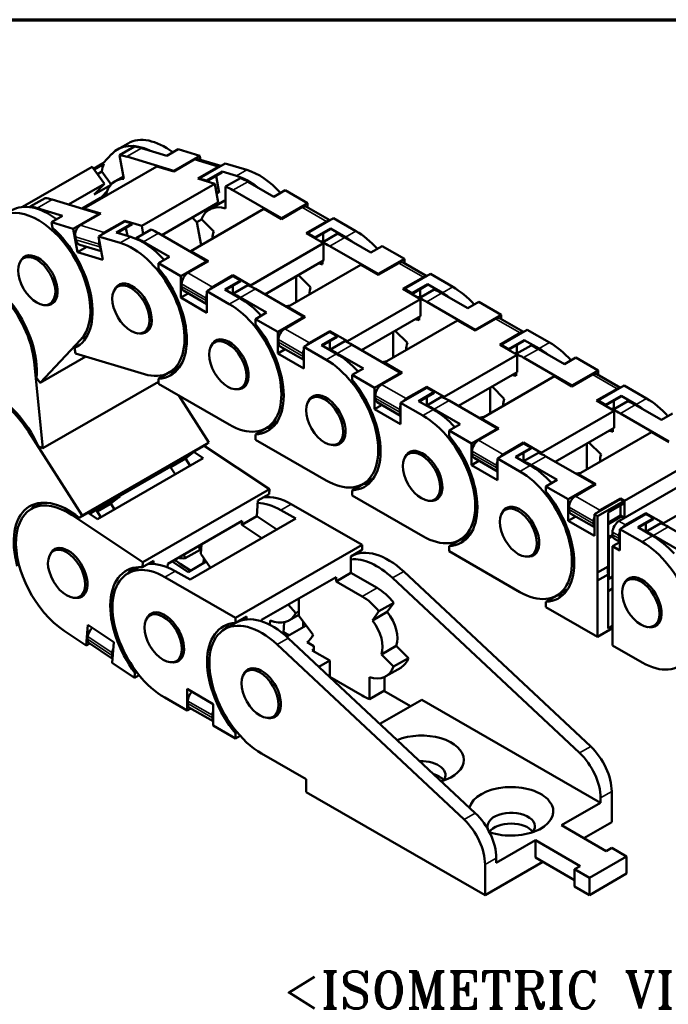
# Model space of a CAD drawing. Header units: millimetres. Extents: x 10 to 277, y 10 to 201.
# Tile 6 of 7: x 195 to 236, y 132 to 195. Entities that reach past the tile are written whole.
import ezdxf

# ---------------------------------------------------------------- set-up
doc = ezdxf.new("R2010")
doc.units = ezdxf.units.MM
doc.header["$LTSCALE"] = 0.3
for name, color, linetype, lineweight in [('경계(ISO)', 7, 'Continuous', 70), ('기호(ISO)', 7, 'Continuous', 25), ('외형선(ISO)', 7, 'Continuous', 50), ('좁은 외형선(ISO)', 4, 'Continuous', 35)]:
    doc.layers.add(name, color=color, linetype=linetype, lineweight=lineweight)
doc.styles.add('한신 주석 텍스트', font='RomanT.shx')

msp = doc.modelspace()

# ---------------------------------------------------------------- linework, layer by layer
at = {"layer": '경계(ISO)'}
msp.add_line((156.667, 194.667), (276.667, 194.667), dxfattribs=at)
at = {"layer": '외형선(ISO)'}
for p, q in [((202.175, 186.844), (201.515, 186.464)), ((201.637, 186.098), (202.58, 186.641)), ((203.031, 186.546), (204.636, 186.064)), ((204.636, 186.064), (205.343, 186.471)), ((205.343, 186.471), (206.719, 186.058)), ((200.603, 185.593), (199.99, 185.24)), ((201.146, 186.172), (200.603, 185.593)), ((200.635, 185.549), (200.603, 185.593)), ((201.915, 184.591), (201.637, 186.098)), ((205.069, 185.108), (202.088, 186.003)), ((205.067, 185.067), (206.364, 185.814)), ((206.719, 186.058), (205.069, 185.108)), ((208.055, 185.421), (206.62, 185.852)), ((206.764, 185.809), (206.719, 186.058)), ((199.906, 185.357), (195.498, 182.82)), ((203.99, 185.391), (199.37, 182.73)), ((199.906, 185.357), (200.676, 184.286)), ((200.022, 185.196), (200.635, 185.549)), ((200.507, 185.061), (200.233, 184.903)), ((201.097, 184.239), (200.507, 185.061)), ((203.99, 185.391), (205.067, 185.067)), ((205.069, 185.108), (205.075, 185.072)), ((207.877, 185.359), (206.581, 184.613)), ((206.674, 184.626), (208.323, 185.576)), ((208.122, 185.058), (207.132, 184.488)), ((207.147, 184.442), (208.131, 185.009)), ((209.039, 184.783), (208.122, 185.058)), ((208.131, 185.009), (208.122, 185.058)), ((208.323, 185.576), (209.699, 185.163)), ((201.356, 184.451), (201.885, 184.755)), ((206.581, 184.613), (207.658, 184.289)), ((206.682, 184.582), (206.674, 184.626)), ((207.132, 184.488), (206.674, 184.626)), ((207.132, 184.488), (207.14, 184.445)), ((207.937, 183.713), (207.74, 184.783)), ((208.343, 184.109), (209.286, 184.652)), ((209.757, 184.42), (211.407, 183.469)), ((200.676, 184.286), (198.406, 182.978)), ((200.038, 183.606), (200.676, 184.286)), ((201.061, 184.195), (200.038, 183.606)), ((200.851, 183.815), (200.523, 183.466)), ((207.658, 184.289), (203.038, 181.629)), ((207.658, 184.289), (207.877, 183.103)), ((207.875, 184.046), (207.719, 183.956)), ((207.754, 183.768), (207.937, 183.713)), ((208.343, 182.724), (208.343, 184.109)), ((211.878, 182.112), (208.814, 183.877)), ((211.407, 183.469), (212.114, 183.877)), ((212.114, 183.877), (213.528, 183.062)), ((196.923, 183.384), (195.98, 182.841)), ((200.355, 182.393), (197.374, 183.288)), ((199.262, 182.722), (200.438, 183.399)), ((200.794, 183.626), (200.741, 183.698)), ((207.877, 183.103), (204.303, 181.045)), ((207.317, 182.661), (208.26, 183.204)), ((195.98, 182.841), (195.987, 182.806)), ((196.431, 182.745), (198.036, 182.264)), ((199.37, 182.73), (200.448, 182.407)), ((199.37, 182.73), (199.378, 182.687)), ((210.771, 182.696), (206.151, 180.035)), ((207.303, 182.653), (207.227, 182.729)), ((210.771, 182.696), (211.878, 182.058)), ((213.528, 183.062), (211.878, 182.112)), ((211.878, 182.058), (213.175, 182.804)), ((214.943, 181.977), (213.458, 182.832)), ((213.528, 182.791), (213.528, 183.062)), ((198.036, 182.264), (197.329, 181.856)), ((197.329, 181.856), (198.705, 181.443)), ((197.329, 181.856), (197.394, 181.504)), ((198.705, 181.443), (200.355, 182.393)), ((200.448, 182.407), (199.151, 181.66)), ((201.96, 181.911), (200.31, 180.961)), ((200.355, 182.393), (200.361, 182.357)), ((200.664, 181.206), (201.961, 181.952)), ((202.418, 181.774), (201.96, 181.911)), ((201.961, 181.952), (201.969, 181.909)), ((201.961, 181.952), (203.038, 181.629)), ((206.237, 182.158), (206.532, 181.867)), ((206.532, 181.867), (206.83, 182.039)), ((206.532, 181.867), (206.801, 180.41)), ((207.596, 181.276), (206.821, 182.048)), ((211.878, 182.112), (211.878, 182.058)), ((214.73, 181.909), (213.434, 181.162)), ((213.528, 181.162), (215.178, 182.112)), ((215.178, 182.112), (216.592, 181.298)), ((198.978, 179.96), (198.705, 181.443)), ((201.428, 181.204), (202.418, 181.774)), ((202.427, 181.724), (201.491, 181.185)), ((202.044, 181.503), (202.138, 180.99)), ((202.418, 181.774), (202.427, 181.724)), ((203.629, 181.394), (202.686, 180.851)), ((203.038, 181.629), (203.134, 181.109)), ((214.99, 181.461), (214, 180.891)), ((214, 180.845), (214.99, 181.415)), ((215.932, 180.918), (214.99, 181.461)), ((214.99, 181.415), (214.99, 181.461)), ((198.843, 180.925), (198.876, 180.747)), ((200.31, 180.961), (200.583, 179.478)), ((200.31, 180.961), (201.685, 180.548)), ((202.345, 180.928), (201.428, 181.204)), ((202.686, 180.851), (202.686, 180.804)), ((203.157, 180.619), (204.807, 179.669)), ((207.164, 179.398), (204.1, 181.162)), ((213.434, 181.162), (214.542, 180.524)), ((213.528, 181.108), (213.528, 181.162)), ((214, 180.891), (213.528, 181.162)), ((214, 180.891), (214, 180.845)), ((214.518, 180.696), (214.38, 180.617)), ((214.471, 180.58), (215.414, 181.123)), ((214.518, 180.607), (214.518, 181.144)), ((215.885, 180.891), (217.535, 179.94)), ((199.567, 180.299), (198.978, 179.96)), ((199.114, 180.435), (200.482, 180.024)), ((200.357, 180.471), (200.389, 180.293)), ((206.151, 180.035), (207.259, 179.398)), ((206.151, 180.035), (206.151, 179.981)), ((214.542, 180.524), (209.922, 177.864)), ((214.471, 180.565), (214.471, 180.58)), ((214.542, 180.524), (214.542, 179.434)), ((218.007, 178.583), (214.943, 180.348)), ((217.535, 179.94), (218.242, 180.348)), ((218.242, 180.348), (219.657, 179.533)), ((195.894, 179.767), (195.563, 179.576)), ((200.583, 179.478), (198.978, 179.96)), ((204.807, 179.669), (204.1, 179.262)), ((205.514, 178.447), (207.164, 179.398)), ((207.259, 179.398), (205.962, 178.651)), ((207.164, 179.398), (207.164, 179.343)), ((214.542, 179.434), (210.821, 177.292)), ((214.471, 179.195), (214.471, 179.393)), ((219.657, 179.533), (218.007, 178.583)), ((219.657, 179.262), (219.657, 179.533)), ((204.1, 179.262), (205.514, 178.447)), ((204.1, 179.262), (204.1, 178.938)), ((216.899, 179.167), (212.279, 176.506)), ((216.899, 179.167), (218.007, 178.529)), ((218.007, 178.529), (219.303, 179.275)), ((221.071, 178.448), (219.586, 179.303)), ((205.514, 177.085), (205.514, 178.447)), ((208.814, 178.447), (207.164, 177.497)), ((207.518, 177.755), (208.814, 178.502)), ((208.296, 177.606), (209.286, 178.176)), ((209.286, 178.131), (208.335, 177.583)), ((208.814, 178.502), (208.814, 178.447)), ((208.814, 178.502), (209.922, 177.864)), ((209.286, 178.176), (208.814, 178.447)), ((209.286, 178.176), (209.286, 178.131)), ((212.821, 178.443), (212.821, 176.819)), ((213.724, 177.747), (212.951, 178.518)), ((218.007, 178.583), (218.007, 178.529)), ((220.859, 178.38), (219.562, 177.633)), ((219.657, 177.633), (221.306, 178.583)), ((221.306, 178.583), (222.721, 177.769)), ((201.856, 177.978), (201.524, 177.787)), ((205.562, 177.957), (205.562, 177.793)), ((205.679, 177.533), (207.164, 176.678)), ((207.164, 177.497), (207.164, 176.135)), ((207.164, 177.497), (208.579, 176.683)), ((209.239, 177.063), (208.296, 177.606)), ((209.757, 177.865), (208.814, 177.322)), ((208.814, 177.859), (208.814, 177.412)), ((209.922, 177.864), (209.922, 177.793)), ((213.293, 175.868), (210.228, 177.633)), ((219.562, 177.633), (220.67, 176.995)), ((219.657, 177.579), (219.657, 177.633)), ((220.128, 177.362), (219.657, 177.633)), ((221.118, 177.932), (220.128, 177.362)), ((220.128, 177.316), (221.118, 177.886)), ((220.599, 177.051), (221.542, 177.594)), ((220.647, 177.078), (220.647, 177.615)), ((222.061, 177.389), (221.118, 177.932)), ((221.118, 177.886), (221.118, 177.932)), ((197.561, 176.881), (197.226, 176.688)), ((205.986, 177.357), (205.514, 177.085)), ((207.164, 176.135), (205.514, 177.085)), ((207.117, 177.061), (207.117, 176.898)), ((208.724, 177.359), (208.814, 177.412)), ((208.814, 177.412), (208.892, 177.367)), ((208.814, 177.322), (208.814, 177.307)), ((209.286, 177.09), (210.936, 176.14)), ((220.67, 176.995), (216.05, 174.335)), ((220.128, 177.362), (220.128, 177.316)), ((220.647, 177.167), (220.509, 177.088)), ((220.599, 177.036), (220.599, 177.051)), ((220.67, 176.995), (220.67, 175.905)), ((222.014, 177.362), (223.664, 176.411)), ((212.435, 176.596), (212.123, 176.542)), ((212.279, 176.506), (213.387, 175.868)), ((212.279, 176.506), (212.279, 176.452)), ((224.135, 175.054), (221.071, 176.819)), ((223.664, 176.411), (224.371, 176.819)), ((224.371, 176.819), (225.785, 176.004)), ((210.936, 176.14), (210.228, 175.733)), ((210.228, 175.733), (211.643, 174.918)), ((210.228, 175.733), (210.228, 175.409)), ((211.643, 174.918), (213.293, 175.868)), ((213.387, 175.868), (212.091, 175.122)), ((213.293, 175.868), (213.293, 175.814)), ((220.67, 175.905), (216.95, 173.763)), ((223.027, 175.638), (218.407, 172.977)), ((220.599, 175.666), (220.599, 175.864)), ((223.027, 175.638), (224.135, 175)), ((225.785, 176.004), (224.135, 175.054)), ((224.135, 175), (225.431, 175.746)), ((227.2, 174.919), (225.714, 175.774)), ((225.785, 175.733), (225.785, 176.004)), ((203.521, 175.09), (203.188, 174.898)), ((224.135, 175.054), (224.135, 175)), ((225.785, 174.104), (227.435, 175.054)), ((227.435, 175.054), (228.849, 174.24)), ((199.187, 174.434), (196.606, 171.688)), ((207.985, 174.449), (207.653, 174.258)), ((211.643, 173.556), (211.643, 174.918)), ((211.69, 174.428), (211.69, 174.264)), ((214.943, 174.918), (213.293, 173.968)), ((213.646, 174.226), (214.943, 174.973)), ((214.424, 174.077), (215.414, 174.647)), ((215.414, 174.601), (214.463, 174.054)), ((214.943, 174.973), (214.943, 174.918)), ((214.943, 174.973), (216.05, 174.335)), ((215.414, 174.647), (214.943, 174.918)), ((215.414, 174.647), (215.414, 174.601)), ((218.949, 174.914), (218.949, 173.29)), ((219.853, 174.218), (219.079, 174.989)), ((226.987, 174.851), (225.691, 174.104)), ((227.246, 174.403), (226.256, 173.833)), ((228.189, 173.86), (227.246, 174.403)), ((227.246, 174.357), (227.246, 174.403)), ((199.035, 174.044), (198.794, 173.905)), ((198.794, 173.905), (198.859, 173.553)), ((212.114, 173.827), (211.643, 173.556)), ((211.808, 174.004), (213.293, 173.149)), ((213.293, 173.968), (213.293, 172.606)), ((213.293, 173.968), (214.707, 173.154)), ((215.367, 173.534), (214.424, 174.077)), ((214.852, 173.83), (214.943, 173.883)), ((214.972, 173.866), (214.882, 173.813)), ((214.921, 173.791), (214.99, 173.83)), ((215.885, 174.336), (214.943, 173.793)), ((214.943, 174.33), (214.943, 173.883)), ((214.943, 173.883), (215.02, 173.838)), ((214.943, 173.793), (214.943, 173.778)), ((214.99, 173.83), (214.99, 173.855)), ((214.99, 173.83), (214.998, 173.825)), ((216.05, 174.335), (216.05, 174.264)), ((219.421, 172.339), (216.357, 174.104)), ((225.691, 174.104), (226.798, 173.466)), ((225.785, 174.05), (225.785, 174.104)), ((226.256, 173.833), (225.785, 174.104)), ((226.256, 173.787), (227.246, 174.357)), ((226.256, 173.833), (226.256, 173.787)), ((226.728, 173.522), (227.67, 174.065)), ((226.775, 173.549), (226.775, 174.086)), ((228.142, 173.833), (229.792, 172.882)), ((199.507, 173.358), (196.606, 171.688)), ((203.215, 172.244), (198.859, 173.553)), ((213.293, 172.606), (211.643, 173.556)), ((213.245, 173.532), (213.245, 173.369)), ((215.414, 173.561), (217.064, 172.611)), ((226.798, 173.466), (222.179, 170.806)), ((226.775, 173.638), (226.637, 173.559)), ((226.728, 173.507), (226.728, 173.522)), ((226.798, 173.466), (226.798, 172.376)), ((230.263, 171.525), (227.199, 173.29)), ((229.792, 172.882), (230.499, 173.29)), ((230.499, 173.29), (231.913, 172.475)), ((196.234, 173.016), (196.791, 167.558)), ((205.439, 172.732), (204.779, 172.352)), ((217.064, 172.611), (216.357, 172.204)), ((218.564, 173.067), (218.252, 173.013)), ((218.407, 172.977), (219.515, 172.339)), ((218.407, 172.977), (218.407, 172.923)), ((196.378, 172.006), (196.606, 171.688)), ((204.807, 172.362), (204.1, 171.955)), ((204.1, 171.955), (204.1, 171.631)), ((204.786, 172.356), (204.787, 172.35)), ((204.807, 172.368), (204.807, 172.362)), ((216.357, 172.204), (217.771, 171.389)), ((216.357, 172.204), (216.357, 171.88)), ((217.771, 171.389), (219.421, 172.339)), ((219.515, 172.339), (218.219, 171.593)), ((219.421, 172.339), (219.421, 172.285)), ((226.798, 172.376), (223.078, 170.234)), ((229.155, 172.109), (224.536, 169.448)), ((226.728, 172.137), (226.728, 172.335)), ((229.155, 172.109), (230.263, 171.471)), ((231.913, 172.475), (230.263, 171.525)), ((230.263, 171.471), (231.56, 172.217)), ((233.328, 171.39), (231.842, 172.245)), ((231.913, 172.204), (231.913, 172.475)), ((204.1, 171.767), (196.791, 167.558)), ((208.579, 169.052), (204.1, 171.631)), ((209.649, 171.561), (209.316, 171.369)), ((217.771, 170.027), (217.771, 171.389)), ((221.071, 171.389), (219.421, 170.439)), ((219.774, 170.697), (221.071, 171.444)), ((221.071, 171.444), (221.071, 171.389)), ((221.071, 171.444), (222.179, 170.806)), ((221.542, 171.118), (221.071, 171.389)), ((225.078, 171.385), (225.078, 169.761)), ((225.981, 170.689), (225.207, 171.46)), ((230.263, 171.525), (230.263, 171.471)), ((233.115, 171.321), (231.819, 170.575)), ((231.913, 170.575), (233.563, 171.525)), ((233.563, 171.525), (234.977, 170.711)), ((205.378, 170.895), (207.284, 167.915)), ((214.114, 170.92), (213.781, 170.729)), ((217.818, 170.899), (217.818, 170.735)), ((220.552, 170.548), (221.542, 171.118)), ((221.542, 171.072), (220.592, 170.525)), ((222.014, 170.807), (221.071, 170.264)), ((221.071, 170.801), (221.071, 170.354)), ((221.542, 171.118), (221.542, 171.072)), ((222.179, 170.806), (222.179, 170.735)), ((233.374, 170.874), (232.384, 170.303)), ((232.384, 170.258), (233.374, 170.828)), ((234.317, 170.331), (233.374, 170.874)), ((233.374, 170.828), (233.374, 170.874)), ((218.243, 170.298), (217.771, 170.027)), ((219.421, 169.077), (217.771, 170.027)), ((217.936, 170.475), (219.421, 169.62)), ((219.421, 170.439), (219.421, 169.077)), ((219.421, 170.439), (220.835, 169.625)), ((221.495, 170.005), (220.552, 170.548)), ((220.98, 170.301), (221.071, 170.354)), ((221.1, 170.337), (221.01, 170.284)), ((221.049, 170.262), (221.118, 170.301)), ((221.071, 170.354), (221.148, 170.309)), ((221.071, 170.264), (221.071, 170.249)), ((221.118, 170.301), (221.118, 170.326)), ((221.118, 170.301), (221.126, 170.296)), ((221.542, 170.032), (223.192, 169.082)), ((225.549, 168.81), (222.485, 170.575)), ((231.819, 170.575), (232.927, 169.937)), ((231.913, 170.521), (231.913, 170.575)), ((232.384, 170.303), (231.913, 170.575)), ((232.384, 170.303), (232.384, 170.258)), ((232.903, 170.109), (232.765, 170.03)), ((232.856, 169.993), (233.799, 170.536)), ((232.903, 170.02), (232.903, 170.557)), ((234.27, 170.303), (235.92, 169.353)), ((219.374, 170.003), (219.374, 169.84)), ((224.692, 169.538), (224.38, 169.484)), ((224.536, 169.448), (225.643, 168.81)), ((224.536, 169.448), (224.536, 169.394)), ((232.927, 169.937), (228.307, 167.277)), ((232.856, 169.978), (232.856, 169.993)), ((232.927, 169.937), (232.927, 168.847)), ((236.391, 167.996), (233.327, 169.761)), ((235.92, 169.353), (236.627, 169.761)), ((210.936, 168.833), (210.228, 168.426)), ((211.567, 169.204), (210.907, 168.824)), ((210.936, 168.84), (210.936, 168.833)), ((223.192, 169.082), (222.485, 168.675)), ((223.899, 167.86), (225.549, 168.81)), ((225.643, 168.81), (224.347, 168.064)), ((225.549, 168.81), (225.549, 168.756)), ((232.927, 168.847), (229.206, 166.704)), ((232.856, 168.608), (232.856, 168.806)), ((195.866, 168.624), (199.271, 163.3)), ((210.228, 168.426), (210.228, 168.102)), ((222.485, 168.675), (223.899, 167.86)), ((222.485, 168.675), (222.485, 168.351)), ((235.284, 168.58), (230.664, 165.919)), ((235.284, 168.58), (236.391, 167.942)), ((196.513, 167.677), (196.791, 167.558)), ((207.284, 167.915), (199.271, 163.3)), ((206.396, 167.366), (207.103, 167.774)), ((206.997, 167.713), (211.118, 164.966)), ((207.103, 167.774), (207.284, 167.915)), ((214.707, 165.523), (210.228, 168.102)), ((215.777, 168.032), (215.444, 167.84)), ((223.899, 166.498), (223.899, 167.86)), ((227.199, 167.86), (225.549, 166.91)), ((225.903, 167.168), (227.199, 167.915)), ((226.68, 167.019), (227.67, 167.589)), ((227.67, 167.543), (226.72, 166.996)), ((227.199, 167.915), (227.199, 167.86)), ((227.199, 167.915), (228.307, 167.277)), ((227.67, 167.589), (227.199, 167.86)), ((227.67, 167.589), (227.67, 167.543)), ((231.206, 167.856), (231.206, 166.232)), ((232.109, 167.159), (231.335, 167.931)), ((200.24, 163.081), (206.933, 166.936)), ((205.812, 166.913), (204.869, 166.37)), ((205.812, 166.913), (206.396, 167.366)), ((206.103, 166.457), (205.812, 166.913)), ((206.933, 166.936), (206.345, 167.327)), ((220.242, 167.391), (219.909, 167.2)), ((223.946, 167.37), (223.946, 167.206)), ((224.064, 166.946), (225.549, 166.091)), ((225.549, 166.91), (225.549, 165.548)), ((225.549, 166.91), (226.963, 166.096)), ((227.623, 166.476), (226.68, 167.019)), ((228.142, 167.278), (227.199, 166.735)), ((227.199, 167.272), (227.199, 166.825)), ((228.307, 167.277), (228.307, 167.206)), ((231.677, 165.281), (228.613, 167.046)), ((233.229, 162.949), (240.442, 167.103)), ((205.022, 166.489), (200.308, 163.774)), ((205.022, 166.489), (204.869, 166.37)), ((204.869, 166.37), (205.16, 165.914)), ((224.371, 166.769), (223.899, 166.498)), ((225.549, 165.548), (223.899, 166.498)), ((225.502, 166.474), (225.502, 166.311)), ((227.108, 166.772), (227.199, 166.825)), ((227.229, 166.807), (227.138, 166.755)), ((227.177, 166.733), (227.246, 166.772)), ((227.199, 166.825), (227.277, 166.78)), ((227.199, 166.735), (227.199, 166.72)), ((227.246, 166.772), (227.246, 166.797)), ((227.246, 166.772), (227.255, 166.767)), ((227.67, 166.503), (229.32, 165.553)), ((238.202, 166.899), (233.583, 164.239)), ((217.696, 165.675), (217.036, 165.295)), ((230.82, 166.009), (230.508, 165.955)), ((230.664, 165.919), (231.772, 165.281)), ((230.664, 165.919), (230.664, 165.865)), ((217.064, 165.304), (216.357, 164.897)), ((217.064, 165.311), (217.064, 165.304)), ((229.32, 165.553), (228.613, 165.146)), ((228.613, 165.146), (230.027, 164.331)), ((228.613, 165.146), (228.613, 164.822)), ((230.027, 164.331), (231.677, 165.281)), ((231.772, 165.281), (230.475, 164.535)), ((231.677, 165.281), (231.677, 165.227)), ((240.67, 165.478), (236.051, 162.817)), ((201.644, 164.501), (200.16, 163.646)), ((201.032, 164.025), (201.644, 164.501)), ((201.644, 164.501), (201.624, 164.532)), ((211.118, 164.966), (203.104, 160.352)), ((210.389, 164.249), (211.096, 164.656)), ((211.096, 164.656), (211.118, 164.966)), ((216.357, 164.897), (216.357, 164.573)), ((220.835, 161.994), (216.357, 164.573)), ((221.905, 164.503), (221.573, 164.311)), ((196.713, 164.096), (196.053, 163.716)), ((201.032, 164.025), (200.218, 163.556)), ((201.075, 164.058), (201.307, 163.695)), ((210.319, 163.254), (210.389, 164.249)), ((212.505, 164.03), (216.984, 161.451)), ((226.37, 163.862), (226.037, 163.671)), ((230.027, 162.969), (230.027, 164.331)), ((230.075, 163.841), (230.075, 163.677)), ((233.327, 164.331), (231.677, 163.381)), ((233.535, 164.211), (231.886, 163.261)), ((232.031, 163.639), (233.327, 164.386)), ((232.545, 163.494), (233.535, 164.064)), ((233.327, 164.386), (233.583, 164.239)), ((233.327, 164.386), (233.327, 164.331)), ((233.535, 164.211), (233.327, 164.331)), ((233.327, 163.944), (233.327, 163.296)), ((233.535, 164.064), (233.535, 164.211)), ((233.583, 164.239), (233.583, 163.153)), ((198.64, 163.327), (203.104, 160.352)), ((199.796, 163.566), (199.089, 163.159)), ((199.089, 163.159), (199.271, 163.3)), ((200.24, 163.081), (199.643, 163.478)), ((199.665, 163.464), (199.796, 163.566)), ((199.738, 163.415), (200.155, 163.655)), ((200.308, 163.774), (200.155, 163.655)), ((200.155, 163.655), (200.446, 163.2)), ((210.319, 163.254), (209.376, 162.711)), ((211.581, 162.412), (210.319, 163.254)), ((212.788, 163.107), (211.845, 163.65)), ((230.499, 163.24), (230.027, 162.969)), ((230.193, 163.417), (231.677, 162.562)), ((231.677, 163.381), (231.677, 162.019)), ((231.677, 163.381), (231.886, 163.261)), ((231.886, 163.261), (231.886, 159.698)), ((232.545, 160.078), (232.545, 163.494)), ((232.545, 162.845), (233.327, 163.296)), ((233.357, 163.278), (232.545, 162.811)), ((232.545, 162.766), (233.374, 163.243)), ((234.943, 163.401), (233.293, 162.451)), ((233.327, 163.296), (233.579, 163.151)), ((233.374, 163.243), (233.374, 163.268)), ((233.374, 163.243), (233.557, 163.138)), ((233.646, 162.709), (234.943, 163.455)), ((234.943, 163.455), (234.943, 163.401)), ((234.943, 163.455), (236.051, 162.817)), ((235.414, 163.129), (234.943, 163.401)), ((209.395, 162.972), (204.681, 160.257)), ((206.094, 159.253), (212.788, 163.107)), ((209.395, 162.972), (209.376, 162.711)), ((209.376, 162.711), (210.639, 161.87)), ((231.677, 162.019), (230.027, 162.969)), ((231.63, 162.945), (231.63, 162.782)), ((234.424, 162.559), (235.414, 163.129)), ((235.367, 162.016), (234.424, 162.559)), ((235.414, 163.084), (234.464, 162.537)), ((235.886, 162.819), (234.943, 162.276)), ((234.943, 162.813), (234.943, 162.365)), ((235.414, 163.129), (235.414, 163.084)), ((236.051, 162.817), (236.051, 162.747)), ((239.421, 160.822), (236.357, 162.587)), ((223.824, 162.146), (223.164, 161.766)), ((232.545, 162.112), (232.62, 162.013)), ((232.545, 161.899), (232.829, 162.062)), ((232.62, 162.013), (232.545, 161.97)), ((232.835, 162.011), (232.593, 161.871)), ((232.62, 162.013), (232.62, 161.942)), ((232.828, 162.092), (232.828, 162.255)), ((233.246, 162.015), (233.246, 161.851)), ((233.293, 162.451), (233.293, 161.088)), ((233.293, 162.451), (234.707, 161.636)), ((234.852, 162.313), (234.943, 162.365)), ((234.943, 162.365), (235.02, 162.321)), ((234.943, 162.276), (234.943, 162.261)), ((234.977, 162.296), (234.977, 162.345)), ((235.414, 162.044), (237.064, 161.094)), ((206.733, 161.143), (206.64, 161.386)), ((206.787, 160.883), (206.83, 161.495)), ((216.984, 161.451), (208.97, 156.837)), ((216.984, 161.128), (216.984, 161.451)), ((223.192, 161.775), (222.485, 161.368)), ((222.485, 161.368), (222.485, 161.044)), ((223.192, 161.782), (223.192, 161.775)), ((232.593, 161.871), (232.593, 159.304)), ((232.828, 161.356), (233.293, 161.623)), ((233.293, 161.088), (232.828, 161.356)), ((232.828, 155.088), (232.828, 161.356)), ((232.946, 161.831), (233.293, 161.632)), ((197.789, 161.254), (197.456, 161.062)), ((205.698, 160.843), (205.79, 160.601)), ((206.733, 161.143), (205.79, 160.601)), ((207.391, 159.999), (206.787, 160.883)), ((216.276, 160.721), (216.984, 161.128)), ((216.305, 160.73), (216.276, 160.714)), ((216.276, 159.682), (216.276, 160.721)), ((226.963, 158.465), (222.485, 161.044)), ((228.034, 160.974), (227.701, 160.782)), ((203.79, 160.449), (203.082, 160.042)), ((203.082, 160.042), (203.104, 160.352)), ((203.775, 160.24), (203.79, 160.449)), ((204.681, 160.257), (204.665, 160.034)), ((205.971, 159.728), (204.947, 160.411)), ((205.478, 160.252), (206.128, 159.818)), ((207.123, 160.391), (205.971, 159.728)), ((206.979, 160.602), (206.957, 160.296)), ((231.886, 159.698), (232.545, 160.078)), ((232.545, 160.408), (232.581, 160.373)), ((202.822, 160.024), (202.163, 159.644)), ((206.094, 159.253), (205.151, 159.795)), ((216.276, 159.682), (215.334, 159.139)), ((217.926, 158.732), (216.276, 159.682)), ((219.613, 159.765), (231.45, 148.692)), ((232.545, 159.574), (231.886, 159.194)), ((232.545, 156.158), (232.545, 159.574)), ((232.593, 159.304), (232.828, 159.439)), ((204.491, 159.415), (208.97, 156.837)), ((215.334, 159.411), (210.62, 156.697)), ((215.334, 159.411), (215.334, 159.139)), ((215.334, 159.139), (216.984, 158.189)), ((230.743, 148.285), (218.906, 159.358)), ((231.886, 159.194), (231.886, 155.631)), ((234.114, 159.403), (233.781, 159.211)), ((199.452, 158.365), (199.119, 158.173)), ((229.32, 158.246), (228.613, 157.839)), ((229.952, 158.617), (229.292, 158.237)), ((229.32, 158.253), (229.32, 158.246)), ((232.545, 158.525), (232.828, 158.688)), ((212.305, 157.667), (212.786, 157.137)), ((212.977, 156.953), (212.977, 158.054)), ((218.987, 157.792), (218.044, 157.249)), ((218.575, 157.204), (218.987, 157.792)), ((228.613, 157.839), (228.613, 157.515)), ((203.898, 157.182), (203.565, 156.99)), ((212.352, 156.665), (212.977, 157.025)), ((212.977, 157.247), (212.786, 157.137)), ((213.884, 155.75), (212.977, 156.953)), ((218.044, 157.249), (217.632, 156.661)), ((218.575, 157.204), (217.632, 156.661)), ((231.886, 155.631), (228.613, 157.515)), ((199.534, 155.077), (199.626, 156.383)), ((199.626, 156.383), (201.271, 155.286)), ((208.998, 156.522), (208.291, 156.115)), ((209.677, 156.92), (208.97, 156.513)), ((208.97, 156.513), (208.97, 156.837)), ((209.677, 156.733), (209.677, 156.92)), ((210.62, 156.697), (210.62, 156.612)), ((211.164, 156.661), (211.145, 156.393)), ((212.013, 155.877), (212.061, 156.553)), ((213.437, 156.343), (212.27, 155.671)), ((213.273, 156.56), (213.259, 156.568)), ((213.259, 156.568), (213.259, 156.241)), ((232.828, 156.321), (232.545, 156.158)), ((235.777, 156.514), (235.445, 156.323)), ((199.534, 155.077), (198.124, 156.017)), ((211.968, 155.851), (212.013, 155.877)), ((212.27, 155.671), (211.997, 155.828)), ((212.016, 155.921), (212.36, 155.723)), ((231.886, 155.631), (232.828, 156.174)), ((199.76, 155.208), (199.534, 155.077)), ((199.612, 155.49), (199.623, 155.646)), ((201.198, 154.25), (199.699, 155.249)), ((201.271, 155.286), (201.179, 153.981)), ((211.6, 155.15), (223.436, 144.077)), ((224.143, 144.484), (212.307, 155.557)), ((213.919, 155.048), (213.505, 155.287)), ((234.707, 154.006), (232.828, 155.088)), ((201.163, 154.456), (201.174, 154.613)), ((213.825, 154.775), (213.919, 154.83)), ((214.933, 154.137), (213.825, 154.775)), ((213.919, 154.721), (213.919, 155.048)), ((219.145, 155.065), (218.202, 154.522)), ((218.202, 154.522), (218.977, 153.749)), ((219.92, 154.292), (219.145, 155.065)), ((202.589, 153.041), (201.179, 153.981)), ((205.562, 154.293), (205.229, 154.102)), ((214.933, 154.137), (214.247, 153.742)), ((214.933, 153.1), (214.933, 154.137)), ((219.92, 154.292), (218.977, 153.749)), ((202.589, 153.041), (202.611, 153.351)), ((202.874, 153.206), (202.589, 153.041)), ((202.611, 153.351), (202.713, 153.41)), ((210.026, 153.653), (209.694, 153.461)), ((218.481, 153.136), (219.423, 153.679)), ((214.933, 153.102), (216.984, 151.921)), ((217.455, 153.073), (217.455, 151.688)), ((218.398, 152.231), (218.398, 153.093)), ((205.906, 152.333), (207.555, 151.383)), ((205.906, 150.971), (205.906, 152.333)), ((217.455, 151.688), (218.398, 152.231)), ((218.364, 152.212), (220.045, 151.244)), ((205.906, 150.971), (204.491, 151.785)), ((205.953, 151.407), (205.953, 151.57)), ((207.555, 151.383), (207.555, 150.02)), ((220.755, 151.652), (218.109, 150.129)), ((232.068, 145.137), (220.755, 151.652)), ((206.141, 151.106), (205.906, 150.971)), ((207.555, 150.291), (206.071, 151.146)), ((211.69, 150.764), (211.357, 150.573)), ((207.508, 150.511), (207.508, 150.674)), ((208.97, 149.206), (207.555, 150.02)), ((208.97, 149.53), (209.074, 149.59)), ((208.97, 149.206), (208.97, 149.53)), ((209.263, 149.375), (208.97, 149.206)), ((213.448, 146.627), (210.62, 148.256)), ((213.448, 145.81), (213.448, 146.627)), ((224.762, 139.295), (213.448, 145.81)), ((232.776, 145.847), (232.776, 143.909)), ((232.068, 145.137), (229.594, 143.712)), ((232.068, 145.137), (232.068, 145.44)), ((231.013, 142.895), (232.776, 143.909)), ((232.422, 142.083), (229.594, 143.712)), ((227.944, 142.762), (225.469, 141.337)), ((227.944, 141.672), (227.944, 142.762)), ((227.944, 142.762), (230.772, 141.133)), ((232.776, 142.287), (232.422, 142.083)), ((233.718, 141.744), (232.776, 142.287)), ((224.762, 139.295), (228.417, 141.399)), ((225.469, 141.337), (225.469, 141.639)), ((227.944, 141.672), (230.419, 140.247)), ((231.361, 140.387), (233.718, 141.744)), ((233.718, 141.744), (233.718, 140.654)), ((224.762, 141.232), (224.762, 139.295)), ((230.772, 141.133), (230.419, 140.93)), ((230.419, 140.93), (230.419, 139.84)), ((230.419, 140.93), (231.361, 140.387)), ((231.361, 139.297), (233.718, 140.654)), ((231.361, 140.387), (231.361, 139.297)), ((230.419, 139.84), (231.361, 139.297))]:
    msp.add_line(p, q, dxfattribs=at)
for centre, major_axis, ratio, start_param, end_param in [((203.843, 182.42), (-2.329, 4.044), 0.578093, 5.590072, 6.45652), ((204.503, 182.8), (-2.329, 4.044), 0.578093, 5.345813, 6.283185), ((203.796, 182.394), (2.329, -4.044), 0.578093, 2.592102, 2.735449), ((202.853, 181.851), (-2.329, 4.044), 0.578093, 5.733694, 5.877042), ((206.457, 185.309), (0.163, 0.543), 0.695852, 0, 0.635228), ((203.843, 182.42), (-2.395, 4.16), 0.578093, 0.454815, 0.603111), ((207.97, 184.855), (0.163, 0.543), 0.695852, 0.253313, 0.635228), ((210.464, 181.011), (2.329, -4.044), 0.578093, 1.934439, 2.592102), ((202.853, 181.851), (-1.497, 2.6), 0.578093, 5.957787, 6.868888), ((209.804, 180.631), (-2.329, 4.044), 0.578093, 5.331397, 5.733694), ((209.757, 180.604), (2.329, -4.044), 0.578093, 2.358128, 2.501476), ((208.814, 180.061), (-2.329, 4.044), 0.578093, 5.499721, 5.643068), ((198.139, 179.137), (-2.329, 4.044), 0.578093, 5.733694, 5.877042), ((200.11, 183.854), (0.413, -0.388), 0.803744, 6.044393, 6.283185), ((209.757, 180.604), (-1.497, 2.6), 0.578093, 6.229449, 6.283185), ((196.49, 178.185), (-2.329, 4.044), 0.578093, 3.314928, 6.45652), ((197.149, 178.565), (-2.329, 4.044), 0.578093, 5.345813, 6.283185), ((197.196, 178.594), (2.329, -4.044), 0.578093, 2.592102, 2.735449), ((208.814, 180.061), (-1.497, 2.6), 0.578093, 5.723814, 6.721451), ((213.175, 182.341), (0.283, 0.491), 0.578093, 0, 0.783464), ((214.73, 181.445), (0.283, 0.491), 0.578093, 0.294473, 0.783464), ((196.489, 178.186), (2.429, -4.217), 0.578093, 6.233725, 8.375257), ((199.244, 181.156), (-0.163, -0.543), 0.695852, 3.776821, 5.347617), ((204.1, 177.347), (-2.329, 4.044), 0.578093, 5.499721, 5.643068), ((208.814, 180.061), (-0.915, 1.589), 0.578093, 0.438266, 0.777458), ((216.592, 177.483), (2.329, -4.044), 0.578093, 1.934356, 2.358128), ((199.277, 180.978), (-0.163, -0.543), 0.695852, 5.347617, 6.283185), ((200.757, 180.702), (0.163, 0.543), 0.695852, 1.760216, 2.206025), ((200.757, 180.702), (0.163, 0.543), 0.695852, 0.635228, 1.017144), ((203.11, 176.776), (-2.329, 4.044), 0.578093, 5.076031, 5.733694), ((203.157, 176.804), (2.329, -4.044), 0.578093, 2.358128, 2.501476), ((214.943, 176.532), (-2.395, 4.16), 0.578093, 5.781201, 5.78922), ((215.885, 177.075), (2.329, -4.044), 0.578093, 2.358128, 2.501476), ((215.932, 177.102), (-2.329, 4.044), 0.578093, 5.330816, 5.499721), ((200.79, 180.524), (0.163, 0.543), 0.695852, 2.206025, 2.651833), ((202.45, 176.396), (2.329, -4.044), 0.578093, 5.733694, 8.875287), ((214.943, 176.532), (-2.329, 4.044), 0.578093, 5.499721, 5.643068), ((196.49, 178.185), (-0.865, 1.502), 0.578093, 2.721747, 6.69091), ((192.959, 174.427), (-2.329, 4.044), 0.578093, 4.053676, 7.195269), ((192.959, 174.427), (-2.429, 4.217), 0.578093, 3.814958, 5.95649), ((202.45, 176.397), (2.429, -4.217), 0.578093, 5.999751, 8.141283), ((214.943, 176.532), (1.497, -2.6), 0.578093, 2.582221, 2.701741), ((219.303, 178.812), (0.283, 0.491), 0.578093, 0, 0.783464), ((205.962, 178.188), (-0.283, -0.491), 0.578093, 3.925057, 5.495853), ((220.859, 177.916), (0.283, 0.491), 0.578093, 0.294473, 0.783464), ((202.45, 176.396), (-0.865, 1.502), 0.578093, 2.725808, 6.695139), ((205.962, 178.024), (-0.283, -0.491), 0.578093, 5.495853, 6.283185), ((207.518, 177.292), (0.283, 0.491), 0.578093, 0.783464, 1.272456), ((210.228, 173.818), (-2.329, 4.044), 0.578093, 5.499721, 5.643068), ((214.943, 176.532), (-0.915, 1.589), 0.578093, 0.438266, 0.777458), ((222.014, 173.546), (2.329, -4.044), 0.578093, 2.358128, 2.501476), ((222.721, 173.954), (2.329, -4.044), 0.578093, 1.934356, 2.358128), ((207.518, 177.292), (0.283, 0.491), 0.578093, 1.864303, 2.354261), ((207.518, 177.128), (-0.283, -0.491), 0.578093, 5.495853, 5.985811), ((209.286, 173.275), (2.329, -4.044), 0.578093, 2.358128, 2.501476), ((209.239, 173.248), (-2.329, 4.044), 0.578093, 5.075949, 5.499721), ((221.071, 173.003), (-2.395, 4.16), 0.578093, 5.781201, 5.78922), ((221.071, 173.003), (-2.329, 4.044), 0.578093, 5.499721, 5.643068), ((222.061, 173.573), (-2.329, 4.044), 0.578093, 5.330816, 5.499721), ((208.579, 172.868), (2.329, -4.044), 0.578093, 5.499721, 8.641314), ((221.071, 173.003), (1.497, -2.6), 0.578093, 2.582221, 2.701741), ((225.431, 175.283), (0.283, 0.491), 0.578093, 0, 0.783464), ((208.579, 172.868), (2.429, -4.217), 0.578093, 5.999751, 8.141283), ((212.091, 174.659), (-0.283, -0.491), 0.578093, 3.925057, 5.495853), ((208.579, 172.868), (-0.865, 1.502), 0.578093, 2.728207, 6.696571), ((226.987, 174.387), (0.283, 0.491), 0.578093, 0.294473, 0.783464), ((212.091, 174.495), (-0.283, -0.491), 0.578093, 5.495853, 6.283185), ((213.646, 173.763), (0.283, 0.491), 0.578093, 1.864303, 2.354261), ((213.646, 173.763), (0.283, 0.491), 0.578093, 0.783464, 1.272456), ((215.414, 169.746), (2.329, -4.044), 0.578093, 2.358128, 2.501476), ((216.357, 170.289), (-2.329, 4.044), 0.578093, 5.499721, 5.643068), ((221.071, 173.003), (-0.915, 1.589), 0.578093, 0.438266, 0.777458), ((227.199, 169.474), (-2.395, 4.16), 0.578093, 5.781201, 5.78922), ((228.142, 170.017), (2.329, -4.044), 0.578093, 2.358128, 2.501476), ((228.189, 170.044), (-2.329, 4.044), 0.578093, 5.330816, 5.499721), ((228.849, 170.424), (2.329, -4.044), 0.578093, 1.934356, 2.358128), ((213.646, 173.599), (-0.283, -0.491), 0.578093, 5.495853, 5.985811), ((214.707, 169.339), (2.329, -4.044), 0.578093, 5.499721, 8.641314), ((215.367, 169.719), (-2.329, 4.044), 0.578093, 5.075949, 5.499721), ((227.199, 169.474), (-2.329, 4.044), 0.578093, 5.499721, 5.643068), ((203.11, 176.776), (2.329, -4.044), 0.578093, 0, 0.013711), ((203.157, 176.804), (2.429, -4.217), 0.578093, 5.999751, 6.137656), ((227.199, 169.474), (1.497, -2.6), 0.578093, 2.582221, 2.701741), ((231.56, 171.754), (0.283, 0.491), 0.578093, 0, 0.783464), ((193.722, 166.957), (-2.329, 4.044), 0.578093, 4.792764, 7.934357), ((193.722, 166.957), (-2.429, 4.217), 0.578093, 4.553707, 6.695239), ((214.707, 169.339), (2.429, -4.217), 0.578093, 5.999751, 8.141283), ((218.219, 171.13), (-0.283, -0.491), 0.578093, 3.925057, 5.495853), ((233.115, 170.858), (0.283, 0.491), 0.578093, 0.294473, 0.783464), ((214.707, 169.339), (-0.865, 1.502), 0.578093, 2.728207, 6.696571), ((218.219, 170.966), (-0.283, -0.491), 0.578093, 5.495853, 6.283185), ((219.774, 170.234), (0.283, 0.491), 0.578093, 0.783464, 1.272456), ((222.485, 166.76), (-2.329, 4.044), 0.578093, 5.499721, 5.643068), ((227.199, 169.474), (-0.915, 1.589), 0.578093, 0.438266, 0.777458), ((234.977, 166.895), (2.329, -4.044), 0.578093, 1.934356, 2.358128), ((219.774, 170.234), (0.283, 0.491), 0.578093, 1.864303, 2.354261), ((221.542, 166.217), (2.329, -4.044), 0.578093, 2.358128, 2.501476), ((233.327, 165.945), (-2.395, 4.16), 0.578093, 5.781201, 5.78922), ((234.27, 166.488), (2.329, -4.044), 0.578093, 2.358128, 2.501476), ((234.317, 166.515), (-2.329, 4.044), 0.578093, 5.330816, 5.499721), ((219.774, 170.07), (-0.283, -0.491), 0.578093, 5.495853, 5.985811), ((220.835, 165.81), (2.329, -4.044), 0.578093, 5.499721, 8.641314), ((221.495, 166.19), (-2.329, 4.044), 0.578093, 5.075949, 5.499721), ((233.327, 165.945), (-2.329, 4.044), 0.578093, 5.499721, 5.643068), ((209.286, 173.275), (2.429, -4.217), 0.578093, 5.999751, 6.137656), ((209.239, 173.248), (2.329, -4.044), 0.578093, 0, 0.013921), ((220.835, 165.81), (2.429, -4.217), 0.578093, 5.999751, 8.141283), ((233.327, 165.945), (1.497, -2.6), 0.578093, 2.582221, 2.701741), ((220.835, 165.81), (-0.865, 1.502), 0.578093, 2.728207, 6.696571), ((224.347, 167.601), (-0.283, -0.491), 0.578093, 3.925057, 5.495853), ((224.347, 167.437), (-0.283, -0.491), 0.578093, 5.495853, 6.283185), ((225.903, 166.705), (0.283, 0.491), 0.578093, 0.783464, 1.272456), ((228.613, 163.231), (-2.329, 4.044), 0.578093, 5.499721, 5.643068), ((233.327, 165.945), (-0.915, 1.589), 0.578093, 0.438266, 0.777458), ((225.903, 166.705), (0.283, 0.491), 0.578093, 1.864303, 2.354261), ((225.903, 166.541), (-0.283, -0.491), 0.578093, 5.495853, 5.985811), ((227.67, 162.688), (2.329, -4.044), 0.578093, 2.358128, 2.501476), ((227.623, 162.661), (-2.329, 4.044), 0.578093, 5.075949, 5.499721), ((215.367, 169.719), (2.329, -4.044), 0.578093, 0, 0.013921), ((226.963, 162.281), (2.329, -4.044), 0.578093, 5.499721, 8.641314), ((215.414, 169.746), (2.429, -4.217), 0.578093, 5.999751, 6.137656), ((212.505, 160.215), (-2.329, 4.044), 0.578093, 5.499721, 6.060925), ((226.963, 162.281), (2.429, -4.217), 0.578093, 5.999751, 8.141283), ((230.475, 164.072), (-0.283, -0.491), 0.578093, 3.925057, 5.495853), ((198.382, 159.672), (-2.429, 4.217), 0.578093, 5.292795, 7.434327), ((198.382, 159.672), (-2.329, 4.044), 0.578093, 5.421512, 8.563104), ((199.089, 160.079), (-2.429, 4.217), 0.578093, 0.145529, 0.287655), ((199.042, 160.052), (-2.329, 4.044), 0.578093, 6.269321, 6.283185), ((211.845, 159.835), (-2.329, 4.044), 0.578093, 5.499721, 5.96034), ((226.963, 162.281), (-0.865, 1.502), 0.578093, 2.728207, 6.696571), ((230.475, 163.908), (-0.283, -0.491), 0.578093, 5.495853, 6.283185), ((232.031, 163.176), (0.283, 0.491), 0.578093, 1.864303, 2.354261), ((232.031, 163.176), (0.283, 0.491), 0.578093, 0.783464, 1.272456), ((232.031, 163.012), (-0.283, -0.491), 0.578093, 5.495853, 5.985811), ((233.229, 162.486), (0.283, 0.491), 0.578093, 0.783464, 2.354261), ((233.646, 162.245), (0.283, 0.491), 0.578093, 0.783464, 1.272456), ((236.357, 158.771), (-2.329, 4.044), 0.578093, 5.499721, 5.643068), ((221.495, 166.19), (2.329, -4.044), 0.578093, 0, 0.013921), ((233.229, 162.322), (-0.283, -0.491), 0.578093, 5.495853, 6.283185), ((233.646, 162.245), (0.283, 0.491), 0.578093, 1.864303, 2.354261), ((235.414, 158.228), (2.329, -4.044), 0.578093, 2.358128, 2.501476), ((235.367, 158.201), (-2.329, 4.044), 0.578093, 5.075949, 5.499721), ((198.382, 159.672), (-0.865, 1.502), 0.578093, 3.141593, 6.696556), ((221.542, 166.217), (2.429, -4.217), 0.578093, 5.999751, 6.137656), ((233.799, 159.159), (-1.497, 2.6), 0.578093, 6.104469, 6.131742), ((233.646, 162.082), (-0.283, -0.491), 0.578093, 5.495853, 5.985811), ((234.707, 157.821), (2.329, -4.044), 0.578093, 5.499721, 8.641314), ((218.633, 156.686), (-2.329, 4.044), 0.578093, 5.19818, 6.283185), ((204.491, 155.6), (-2.429, 4.217), 0.578093, 5.921542, 8.063074), ((204.491, 155.6), (-2.329, 4.044), 0.578093, 5.499721, 8.641314), ((205.151, 155.98), (-2.329, 4.044), 0.578093, 5.499721, 6.060925), ((205.736, 163.907), (2.329, -4.044), 0.578093, 5.312654, 5.421512), ((204.746, 163.337), (1.497, -2.6), 0.578093, 5.785437, 6.014495), ((217.926, 156.279), (-2.329, 4.044), 0.578093, 5.19818, 6.02332), ((233.752, 159.132), (0.865, -1.502), 0.578093, 3.750009, 4.107841), ((233.799, 159.159), (0.915, -1.589), 0.578093, 3.579859, 3.670235), ((205.198, 156.007), (-2.429, 4.217), 0.578093, 0.145529, 0.287682), ((205.151, 155.98), (-2.329, 4.044), 0.578093, 6.269265, 6.283185), ((233.092, 158.752), (-0.865, 1.502), 0.578093, 0.608416, 0.966248), ((233.799, 159.159), (0.915, -1.589), 0.578093, 4.187614, 4.304321), ((234.707, 157.821), (-0.865, 1.502), 0.578093, 2.728207, 6.696571), ((216.984, 155.736), (1.497, -2.6), 0.578093, 1.834529, 2.358128), ((217.926, 156.279), (-1.497, 2.6), 0.578093, 4.976122, 5.499721), ((227.67, 162.688), (2.429, -4.217), 0.578093, 5.999751, 6.137656), ((227.623, 162.661), (2.329, -4.044), 0.578093, 0, 0.013921), ((198.382, 159.672), (0.865, -1.502), 0.578093, 5.87021, 6.283185), ((204.491, 155.6), (-0.865, 1.502), 0.578093, 3.141593, 6.696571), ((211.327, 152.478), (-2.329, 4.044), 0.578093, 5.19818, 6.283185), ((210.855, 159.265), (1.497, -2.6), 0.578093, 5.645605, 6.643242), ((217.926, 156.279), (-0.915, 1.589), 0.578093, 3.579859, 4.976122), ((210.62, 152.071), (-2.329, 4.044), 0.578093, 5.19818, 8.641314), ((210.62, 152.071), (-2.429, 4.217), 0.578093, 5.999751, 8.141283), ((211.327, 152.478), (-2.429, 4.217), 0.578093, 0.145529, 0.287682), ((216.984, 155.736), (0.915, -1.589), 0.578093, 0.438266, 1.834529), ((200.024, 155.877), (-0.314, -0.472), 0.531334, 4.351825, 5.532161), ((210.855, 159.265), (2.395, -4.16), 0.578093, 0.1122, 0.319011), ((200.013, 155.721), (-0.314, -0.472), 0.531334, 5.532161, 6.283185), ((201.564, 154.687), (-0.314, -0.472), 0.531334, 5.532161, 6.043685), ((201.575, 154.844), (0.314, 0.472), 0.531334, 1.879045, 2.390569), ((204.491, 155.6), (0.865, -1.502), 0.578093, 5.8698, 6.283185), ((217.926, 156.279), (1.497, -2.6), 0.578093, 0, 0.438266), ((210.62, 152.071), (-0.865, 1.502), 0.578093, 3.141593, 6.696571), ((216.984, 155.736), (1.497, -2.6), 0.578093, 5.723814, 6.721451), ((206.353, 151.801), (-0.283, -0.491), 0.578093, 4.279513, 5.495853), ((206.353, 151.637), (-0.283, -0.491), 0.578093, 5.495853, 6.283185), ((216.984, 155.736), (2.329, -4.044), 0.578093, 5.499721, 5.643068), ((207.909, 150.905), (0.283, 0.491), 0.578093, 1.864303, 2.354261), ((207.909, 150.742), (-0.283, -0.491), 0.578093, 5.495853, 5.985811), ((210.62, 152.071), (0.865, -1.502), 0.578093, 5.8698, 6.283185), ((220.755, 147.852), (2.667, 0), 0.575862, 5.196652, 8.473324), ((230.183, 146.526), (1.331, -2.311), 0.578093, 0.787332, 2.056587), ((230.89, 146.933), (-1.331, 2.311), 0.578093, 3.928925, 5.19818), ((220.755, 146.898), (1.5, 0), 0.575862, 5.842899, 7.92906), ((220.755, 146.217), (-1.5, 0), 0.575862, 3.546963, 4.204232), ((226.412, 144.594), (-2.667, 0), 0.575862, 1.028664, 6.130461), ((226.412, 143.641), (1.5, 0), 0.575862, 5.842899, 9.68641), ((222.876, 142.318), (1.331, -2.311), 0.578093, 0.787332, 2.056587), ((223.583, 142.725), (-1.331, 2.311), 0.578093, 3.928925, 5.19818), ((226.412, 143.641), (-1.5, 0), 0.575862, 0.341319, 0.440287), ((226.412, 142.959), (-1.5, 0), 0.575862, 3.546963, 5.877815)]:
    msp.add_ellipse(centre, major_axis=major_axis, ratio=ratio, start_param=start_param, end_param=end_param, dxfattribs=at)
for centre in [(196.395, 178.132), (202.356, 176.342), (208.484, 172.813), (214.613, 169.284), (220.741, 165.755), (226.869, 162.226), (198.287, 159.618), (234.613, 157.767), (204.397, 155.546), (210.525, 152.017)]:
    msp.add_ellipse(centre, major_axis=(-0.832, 1.444), ratio=0.578093, dxfattribs=at)
at = {"layer": '좁은 외형선(ISO)'}
for p, q in [((202.088, 186.003), (203.031, 186.546)), ((207.877, 185.359), (206.364, 185.814)), ((209.039, 184.783), (209.699, 185.163)), ((208.814, 183.877), (209.757, 184.42)), ((200.438, 183.399), (200.866, 183.855)), ((197.374, 183.288), (196.431, 182.745)), ((214.73, 181.909), (213.175, 182.804)), ((200.664, 181.206), (199.151, 181.66)), ((215.932, 180.918), (216.592, 181.298)), ((198.843, 180.925), (200.357, 180.471)), ((200.389, 180.293), (198.876, 180.747)), ((202.345, 180.928), (201.685, 180.548)), ((204.1, 181.162), (203.157, 180.619)), ((214.943, 180.348), (215.885, 180.891)), ((220.859, 178.38), (219.303, 179.275)), ((207.518, 177.755), (205.962, 178.651)), ((205.562, 177.957), (207.117, 177.061)), ((207.117, 176.898), (205.562, 177.793)), ((210.228, 177.633), (209.286, 177.09)), ((222.061, 177.389), (222.721, 177.769)), ((209.239, 177.063), (208.579, 176.683)), ((221.071, 176.819), (222.014, 177.362)), ((226.987, 174.851), (225.431, 175.746)), ((213.646, 174.226), (212.091, 175.122)), ((199.583, 174.662), (199.187, 174.434)), ((211.69, 174.428), (213.245, 173.532)), ((213.245, 173.369), (211.69, 174.264)), ((216.357, 174.104), (215.414, 173.561)), ((227.199, 173.29), (228.142, 173.833)), ((228.189, 173.86), (228.849, 174.24)), ((215.367, 173.534), (214.707, 173.154)), ((196.358, 173.088), (196.234, 173.016)), ((233.115, 171.321), (231.56, 172.217)), ((219.774, 170.697), (218.219, 171.593)), ((217.818, 170.899), (219.374, 170.003)), ((219.374, 169.84), (217.818, 170.735)), ((234.317, 170.331), (234.977, 170.711)), ((222.485, 170.575), (221.542, 170.032)), ((233.327, 169.761), (234.27, 170.303)), ((221.495, 170.005), (220.835, 169.625)), ((195.966, 168.682), (195.866, 168.624)), ((225.903, 167.168), (224.347, 168.064)), ((223.946, 167.37), (225.502, 166.474)), ((225.502, 166.311), (223.946, 167.206)), ((228.613, 167.046), (227.67, 166.503)), ((227.623, 166.476), (226.963, 166.096)), ((232.031, 163.639), (230.475, 164.535)), ((211.845, 163.65), (212.505, 164.03)), ((230.075, 163.841), (231.63, 162.945)), ((198.77, 163.402), (198.64, 163.327)), ((231.63, 162.782), (230.075, 163.677)), ((233.646, 162.709), (233.229, 162.949)), ((236.357, 162.587), (235.414, 162.044)), ((232.828, 162.255), (233.246, 162.015)), ((233.246, 161.851), (232.828, 162.092)), ((235.367, 162.016), (234.707, 161.636)), ((205.151, 159.795), (204.491, 159.415)), ((218.906, 159.358), (219.613, 159.765)), ((217.926, 158.732), (216.984, 158.189)), ((201.163, 154.456), (199.612, 155.49)), ((199.623, 155.646), (201.174, 154.613)), ((212.307, 155.557), (211.6, 155.15)), ((205.953, 151.57), (207.508, 150.674)), ((207.508, 150.511), (205.953, 151.407)), ((231.45, 148.692), (230.743, 148.285)), ((232.068, 145.44), (232.776, 145.847)), ((224.143, 144.484), (223.436, 144.077)), ((224.762, 141.232), (225.469, 141.639))]:
    msp.add_line(p, q, dxfattribs=at)

# ---------------------------------------------------------------- texts
at = {"layer": '기호(ISO)', "color": 2, "insert": (227.816, 133.294), "char_height": 2.33333, "width": 42.43833, "attachment_point": 5, "style": '한신 주석 텍스트'}
msp.add_mtext('{<ISOMETRIC VIEW>}', dxfattribs=at)

doc.saveas('drawing.dxf')
